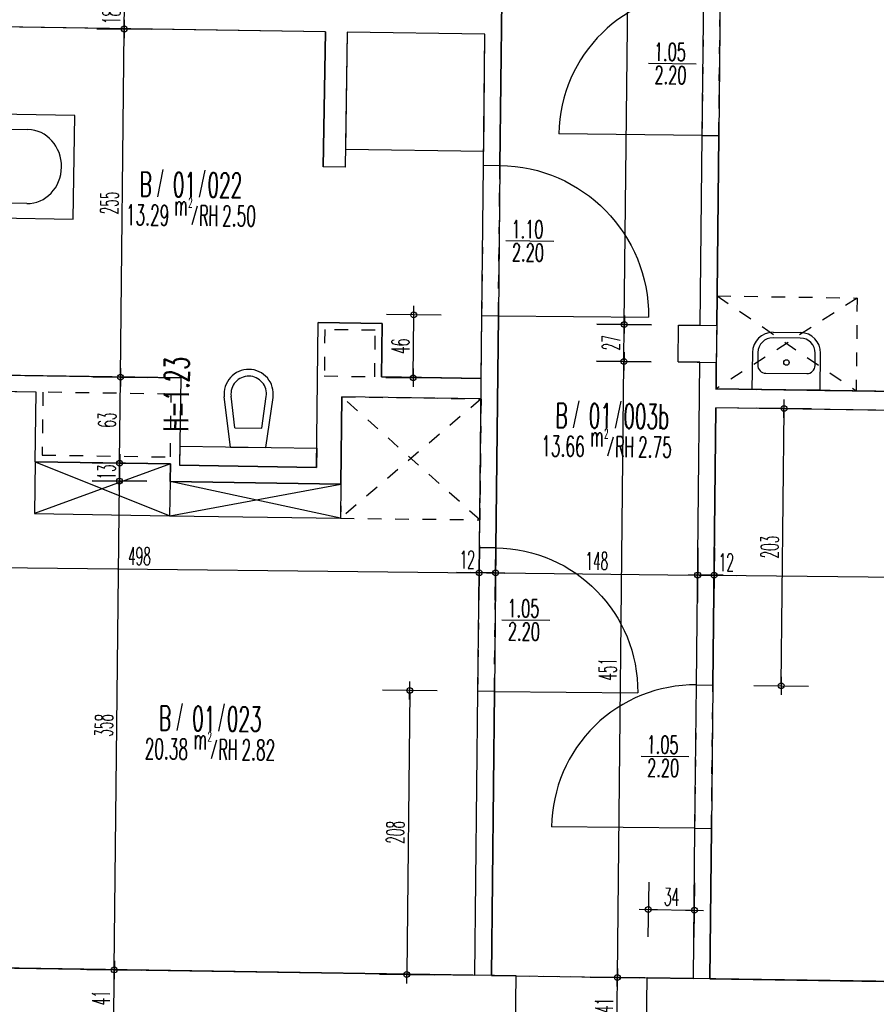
# Model space of a CAD drawing. Extents: x -14.3 to 68.8, y -3.9 to 57.4.
# Tile 37 of 46: x 38.5 to 44.8, y 33.2 to 40.4. Entities that reach past the tile are written whole.
import ezdxf
from ezdxf.enums import TextEntityAlignment as Align

# ---------------------------------------------------------------- set-up
doc = ezdxf.new("R2010")
doc.units = 0
doc.header["$LTSCALE"] = 0.25
doc.header["$MEASUREMENT"] = 0
doc.header["$PDMODE"] = 34
doc.header["$PDSIZE"] = 0.06
doc.linetypes.add('BOS_PUNKT', pattern=[0.18, 0, -0.18])
doc.linetypes.add('BOS_STRICH', pattern=[0.4, 0.2, -0.2])
doc.layers.get('0').update_dxf_attribs({"color": 30, "linetype": 'CONTINUOUS'})
doc.layers.get('DEFPOINTS').update_dxf_attribs({"linetype": 'CONTINUOUS'})
for name, color, linetype in [('01ATTRMB', 7, 'CONTINUOUS'), ('01BEM-I', 7, 'CONTINUOUS'), ('01BEM-TUR', 7, 'CONTINUOUS'), ('01EIN-MOB', 9, 'CONTINUOUS'), ('01EIN-MOB-U', 7, 'BOS_STRICH'), ('01EIN-SAN', 9, 'CONTINUOUS'), ('01FLA-POLY1', 1, 'CONTINUOUS'), ('01TUR-S', 7, 'CONTINUOUS'), ('01TXT', 7, 'CONTINUOUS'), ('01WAN', 3, 'CONTINUOUS'), ('01WAN-U', 7, 'BOS_PUNKT'), ('01WLB', 2, 'CONTINUOUS'), ('01WLB-U', 7, 'BOS_PUNKT'), ('01WLB-V', 2, 'BOS_STRICH')]:
    doc.layers.add(name, color=color, linetype=linetype)
doc.styles.add('BOS', font='romans.shx', dxfattribs={"width": 0.6})
doc.styles.add('BOS-BEM', font='romans.shx', dxfattribs={"width": 0.5})
doc.dimstyles.new('BOS-130', dxfattribs={"dimscale": 0.001, "dimtxt": 130, "dimasz": 10.666667, "dimexe": 1.8, "dimexo": 0.1, "dimgap": 30, "dimtad": 1, "dimdec": 4, "dimlfac": 100, "dimrnd": 0.5, "dimzin": 12, "dimtxsty": 'BOS-BEM', "dimblk1": 'BOS-BEM', "dimblk2": 'BOS-BEM', "dimsah": 1, "dimcen": 1.5, "dimse1": 1, "dimse2": 1, "dimclrd": 256, "dimclre": 256, "dimclrt": 256, "dimazin": 3, "dimtfac": 1, "dimtdec": 4, "dimtmove": 0, "dimatfit": 3, "dimtvp": 1.2, "dimtolj": 1, "dimtzin": 0})

# ---------------------------------------------------------------- blocks, each defined once
blk = doc.blocks.new('TUR')
at = {"color": 0, "linetype": 'BYBLOCK'}
blk.add_line((0, 0), (0, 1), dxfattribs=at)
blk.add_arc((0, 0), 1, 0, 90, dxfattribs=at)
blk = doc.blocks.new('BL_BADEWANNE')
at = {"color": 0, "linetype": 'BYBLOCK'}
for p, q in [((1.7, 0), (0, 0)), ((0, 0), (0, -0.7)), ((1.7, -0.7), (1.7, 0)), ((0.15, -0.1), (1.3577, -0.1)), ((0.1, -0.55), (0.1, -0.15)), ((1.3577, -0.6), (0.15, -0.6)), ((0, -0.7), (1.7, -0.7))]:
    blk.add_line(p, q, dxfattribs=at)
blk.add_circle((0.2, -0.35), 0.02, dxfattribs=at)
for centre, radius, start, end in [((0.15, -0.15), 0.05, 89.99998, 180.00002), ((1.3577, -0.35), 0.25, 270, 90), ((0.15, -0.55), 0.05, 180.00002, 270)]:
    blk.add_arc(centre, radius, start, end, dxfattribs=at)
blk = doc.blocks.new('BL_KLOSETT')
at = {"color": 0, "linetype": 'BYBLOCK'}
for p, q in [((0, 0.13), (0.3664, 0.1784)), ((0, 0.13), (0, -0.13)), ((0.14, 0.0981), (0.373, 0.1289)), ((0.14, 0.0981), (0.14, -0.0981)), ((0, -0.13), (0.3664, -0.1784)), ((0.14, -0.0981), (0.373, -0.1289))]:
    blk.add_line(p, q, dxfattribs=at)
for radius, start, end in [(0.18, 0.00006, 97.53203), (0.13, 0.00005, 97.53208), (0.18, 262.46797, 359.99994), (0.13, 262.46792, 359.99995)]:
    blk.add_arc((0.39, 0), radius, start, end, dxfattribs=at)
blk = doc.blocks.new('BL_WASCHBECKEN')
at = {"color": 0, "linetype": 'BYBLOCK'}
for p, q in [((-0.25, 0), (0.25, 0)), ((-0.25, 0), (-0.25, -0.27)), ((0.25, -0.27), (0.25, 0)), ((0.15, -0.12), (-0.15, -0.12)), ((-0.21, -0.18), (-0.21, -0.27)), ((0.21, -0.27), (0.21, -0.18)), ((-0.1, -0.38), (0.1, -0.38)), ((0.1, -0.42), (-0.1, -0.42))]:
    blk.add_line(p, q, dxfattribs=at)
blk.add_circle((0, -0.2), 0.02, dxfattribs=at)
for centre, radius, start, end in [((-0.15, -0.18), 0.06, 89.99985, 180), ((0.15, -0.18), 0.06, 359.99998, 89.99985), ((-0.1, -0.27), 0.15, 180.00002, 269.99995), ((-0.1, -0.27), 0.11, 180.00002, 270), ((0.1, -0.27), 0.11, 270.00007, 359.99998), ((0.1, -0.27), 0.15, 270.00005, 359.99998)]:
    blk.add_arc(centre, radius, start, end, dxfattribs=at)
blk = doc.blocks.new('BOS-BEM')
for p, q in [((0, -18.75), (0, 18.75)), ((-6.25, 0), (6.25, 0))]:
    blk.add_line(p, q)
blk.add_circle((0, 0), 2)
blk = doc.blocks.new('*D1378')
at = {"layer": '01BEM-I'}
blk.add_line((43.1099, 33.9189), (43.4267, 33.9141), dxfattribs=at)
at = {"layer": 'DEFPOINTS', "color": 0}
for p in [(43.4373, 33.9139), (43.0917, 33.4191), (43.4298, 33.414)]:
    blk.add_point(p, dxfattribs=at)
at = {"layer": '01BEM-I', "xscale": 0.01066666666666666, "yscale": 0.01066666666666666, "zscale": 0.01066666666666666}
for p, rotation in [((43.0993, 33.919), 179.131193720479), ((43.4373, 33.9139), 359.131193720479)]:
    blk.add_blockref('BOS-BEM', p, dxfattribs=dict(at, rotation=rotation))
at = {"layer": '01BEM-I', "insert": (43.2697, 34.0115), "char_height": 0.13, "attachment_point": 5, "rotation": 359.13119, "style": 'BOS-BEM'}
blk.add_mtext('\\A1;34', dxfattribs=at)
blk = doc.blocks.new('*D1389')
at = {"layer": '01BEM-I'}
blk.add_line((44.0726, 35.568), (44.0939, 37.576), dxfattribs=at)
at = {"layer": 'DEFPOINTS', "color": 0}
for p in [(43.594, 37.592), (44.094, 37.5867), (43.5725, 35.5626)]:
    blk.add_point(p, dxfattribs=at)
at = {"layer": '01BEM-I', "xscale": 0.01066666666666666, "yscale": 0.01066666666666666, "zscale": 0.01066666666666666}
for p, rotation in [((44.094, 37.5867), 89.39336692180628), ((44.0725, 35.5573), 269.3933669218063)]:
    blk.add_blockref('BOS-BEM', p, dxfattribs=dict(at, rotation=rotation))
at = {"layer": '01BEM-I', "insert": (43.9882, 36.573), "char_height": 0.13, "attachment_point": 5, "rotation": 89.39337, "style": 'BOS-BEM'}
blk.add_mtext('\\A1;203', dxfattribs=at)
blk = doc.blocks.new('*D1340')
at = {"layer": '01BEM-I'}
blk.add_line((41.3519, 35.5122), (41.3301, 33.4542), dxfattribs=at)
at = {"layer": 'DEFPOINTS', "color": 0}
for p in [(41.8519, 35.5176), (41.33, 33.4435), (41.8299, 33.4382)]:
    blk.add_point(p, dxfattribs=at)
at = {"layer": '01BEM-I', "xscale": 0.01066666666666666, "yscale": 0.01066666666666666, "zscale": 0.01066666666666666}
for p, rotation in [((41.352, 35.5229), 89.3933669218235), ((41.33, 33.4435), 269.3933669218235)]:
    blk.add_blockref('BOS-BEM', p, dxfattribs=dict(at, rotation=rotation))
at = {"layer": '01BEM-I', "insert": (41.246, 34.4842), "char_height": 0.13, "attachment_point": 5, "rotation": 89.39337, "style": 'BOS-BEM'}
blk.add_mtext('\\A1;208', dxfattribs=at)
blk = doc.blocks.new('*D1339')
at = {"layer": '01BEM-I'}
blk.add_line((41.3774, 37.8232), (41.3814, 38.2619), dxfattribs=at)
at = {"layer": 'DEFPOINTS', "color": 0}
for p in [(41.3815, 38.2726), (41.8811, 38.268), (41.8769, 37.808)]:
    blk.add_point(p, dxfattribs=at)
at = {"layer": '01BEM-I', "xscale": 0.01066666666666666, "yscale": 0.01066666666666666, "zscale": 0.01066666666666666}
for p, rotation in [((41.3815, 38.2726), 89.47885871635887), ((41.3773, 37.8126), 269.4788587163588)]:
    blk.add_blockref('BOS-BEM', p, dxfattribs=dict(at, rotation=rotation))
at = {"layer": '01BEM-I', "insert": (41.2844, 38.0434), "char_height": 0.13, "attachment_point": 5, "rotation": 89.47886, "style": 'BOS-BEM'}
blk.add_mtext('\\A1;46', dxfattribs=at)
blk = doc.blocks.new('*D1377')
at = {"layer": '01BEM-I'}
blk.add_line((42.8687, 33.0221), (42.8728, 33.4108), dxfattribs=at)
at = {"layer": 'DEFPOINTS', "color": 0}
for p in [(42.8729, 33.4214), (43.0917, 33.4191), (43.0855, 33.0092)]:
    blk.add_point(p, dxfattribs=at)
at = {"layer": '01BEM-I', "xscale": 0.01066666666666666, "yscale": 0.01066666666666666, "zscale": 0.01066666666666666}
for p, rotation in [((42.8729, 33.4214), 89.39336692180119), ((42.8686, 33.0115), 269.3933669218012)]:
    blk.add_blockref('BOS-BEM', p, dxfattribs=dict(at, rotation=rotation))
at = {"layer": '01BEM-I', "insert": (42.7757, 33.2174), "char_height": 0.13, "attachment_point": 5, "rotation": 89.39337, "style": 'BOS-BEM'}
blk.add_mtext('\\A1;41', dxfattribs=at)
blk = doc.blocks.new('*D1373')
at = {"layer": '01BEM-I'}
blk.add_line((42.873, 33.4321), (42.9205, 37.9216), dxfattribs=at)
at = {"layer": 'DEFPOINTS', "color": 0}
for p in [(42.9207, 37.9322), (43.3175, 37.928), (43.0917, 33.4191)]:
    blk.add_point(p, dxfattribs=at)
at = {"layer": '01BEM-I', "xscale": 0.01066666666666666, "yscale": 0.01066666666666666, "zscale": 0.01066666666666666}
for p, rotation in [((42.9207, 37.9322), 89.39336692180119), ((42.8729, 33.4214), 269.3933669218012)]:
    blk.add_blockref('BOS-BEM', p, dxfattribs=dict(at, rotation=rotation))
at = {"layer": '01BEM-I', "insert": (42.8018, 35.6778), "char_height": 0.13, "attachment_point": 5, "rotation": 89.39337, "style": 'BOS-BEM'}
blk.add_mtext('\\A1;451', dxfattribs=at)
blk = doc.blocks.new('*D1388')
at = {"layer": '01BEM-I'}
blk.add_line((42.9208, 37.9429), (42.9234, 38.1915), dxfattribs=at)
at = {"layer": 'DEFPOINTS', "color": 0}
for p in [(42.9235, 38.2022), (43.3204, 38.198), (43.3175, 37.928)]:
    blk.add_point(p, dxfattribs=at)
at = {"layer": '01BEM-I', "xscale": 0.01066666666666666, "yscale": 0.01066666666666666, "zscale": 0.01066666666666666}
for p, rotation in [((42.9235, 38.2022), 89.39336692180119), ((42.9207, 37.9322), 269.3933669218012)]:
    blk.add_blockref('BOS-BEM', p, dxfattribs=dict(at, rotation=rotation))
at = {"layer": '01BEM-I', "insert": (42.8271, 38.0682), "char_height": 0.13, "attachment_point": 5, "rotation": 89.39337, "style": 'BOS-BEM'}
blk.add_mtext('\\A1;27', dxfattribs=at)
blk = doc.blocks.new('*D1331')
at = {"layer": '01BEM-I'}
blk.add_line((42.9236, 38.2129), (42.9708, 42.6641), dxfattribs=at)
at = {"layer": 'DEFPOINTS', "color": 0}
for p in [(42.9709, 42.6748), (43.5277, 42.6689), (43.3204, 38.198)]:
    blk.add_point(p, dxfattribs=at)
at = {"layer": '01BEM-I', "xscale": 0.01066666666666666, "yscale": 0.01066666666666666, "zscale": 0.01066666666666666}
for p, rotation in [((42.9709, 42.6748), 89.39336692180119), ((42.9235, 38.2022), 269.3933669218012)]:
    blk.add_blockref('BOS-BEM', p, dxfattribs=dict(at, rotation=rotation))
at = {"layer": '01BEM-I', "insert": (42.8622, 41.3857), "char_height": 0.13, "attachment_point": 5, "rotation": 89.39337, "style": 'BOS-BEM'}
blk.add_mtext('\\A1;447.5', dxfattribs=at)
blk = doc.blocks.new('*D1355')
at = {"layer": '01BEM-I'}
blk.add_line((39.1836, 33.0774), (39.1877, 33.466), dxfattribs=at)
at = {"layer": 'DEFPOINTS', "color": 0}
for p in [(39.1878, 33.4767), (39.5401, 33.473), (39.5339, 33.063)]:
    blk.add_point(p, dxfattribs=at)
at = {"layer": '01BEM-I', "xscale": 0.01066666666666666, "yscale": 0.01066666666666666, "zscale": 0.01066666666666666}
for p, rotation in [((39.1878, 33.4767), 89.39336692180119), ((39.1835, 33.0667), 269.3933669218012)]:
    blk.add_blockref('BOS-BEM', p, dxfattribs=dict(at, rotation=rotation))
at = {"layer": '01BEM-I', "insert": (39.0907, 33.2727), "char_height": 0.13, "attachment_point": 5, "rotation": 89.39337, "style": 'BOS-BEM'}
blk.add_mtext('\\A1;41', dxfattribs=at)
blk = doc.blocks.new('*D1342')
at = {"layer": '01BEM-I'}
blk.add_line((39.188, 33.4874), (39.2256, 37.0458), dxfattribs=at)
at = {"layer": 'DEFPOINTS', "color": 0}
for p in [(39.2257, 37.0564), (39.5981, 37.0525), (39.5401, 33.473)]:
    blk.add_point(p, dxfattribs=at)
at = {"layer": '01BEM-I', "xscale": 0.01066666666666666, "yscale": 0.01066666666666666, "zscale": 0.01066666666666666}
for p, rotation in [((39.2257, 37.0564), 89.39336692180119), ((39.1878, 33.4767), 269.3933669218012)]:
    blk.add_blockref('BOS-BEM', p, dxfattribs=dict(at, rotation=rotation))
at = {"layer": '01BEM-I', "insert": (39.1118, 35.2676), "char_height": 0.13, "attachment_point": 5, "rotation": 89.39337, "style": 'BOS-BEM'}
blk.add_mtext('\\A1;358', dxfattribs=at)
blk = doc.blocks.new('*D1371')
at = {"layer": '01BEM-I'}
blk.add_line((39.2259, 37.0671), (39.227, 37.1758), dxfattribs=at)
at = {"layer": 'DEFPOINTS', "color": 0}
for p in [(39.2271, 37.1864), (39.6, 37.1825), (39.5981, 37.0525)]:
    blk.add_point(p, dxfattribs=at)
at = {"layer": '01BEM-I', "xscale": 0.01066666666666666, "yscale": 0.01066666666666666, "zscale": 0.01066666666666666}
for p, rotation in [((39.2271, 37.1864), 89.39336692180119), ((39.2257, 37.0564), 269.3933669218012)]:
    blk.add_blockref('BOS-BEM', p, dxfattribs=dict(at, rotation=rotation))
at = {"layer": '01BEM-I', "insert": (39.1314, 37.1224), "char_height": 0.13, "attachment_point": 5, "rotation": 89.39337, "style": 'BOS-BEM'}
blk.add_mtext('\\A1;13', dxfattribs=at)
blk = doc.blocks.new('*D1370')
at = {"layer": '01BEM-I'}
blk.add_line((39.2272, 37.1971), (39.2337, 37.8054), dxfattribs=at)
at = {"layer": 'DEFPOINTS', "color": 0}
for p in [(39.2338, 37.8161), (39.6749, 37.8114), (39.6, 37.1825)]:
    blk.add_point(p, dxfattribs=at)
at = {"layer": '01BEM-I', "xscale": 0.01066666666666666, "yscale": 0.01066666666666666, "zscale": 0.01066666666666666}
for p, rotation in [((39.2338, 37.8161), 89.39336692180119), ((39.2271, 37.1864), 269.3933669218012)]:
    blk.add_blockref('BOS-BEM', p, dxfattribs=dict(at, rotation=rotation))
at = {"layer": '01BEM-I', "insert": (39.1355, 37.5023), "char_height": 0.13, "attachment_point": 5, "rotation": 89.39337, "style": 'BOS-BEM'}
blk.add_mtext('\\A1;63', dxfattribs=at)
blk = doc.blocks.new('*D1369')
at = {"layer": '01BEM-I'}
blk.add_line((39.2339, 37.8268), (39.2607, 40.3553), dxfattribs=at)
at = {"layer": 'DEFPOINTS', "color": 0}
for p in [(39.2608, 40.3659), (39.7135, 40.3611), (39.6749, 37.8114)]:
    blk.add_point(p, dxfattribs=at)
at = {"layer": '01BEM-I', "xscale": 0.01066666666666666, "yscale": 0.01066666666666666, "zscale": 0.01066666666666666}
for p, rotation in [((39.2608, 40.3659), 89.39336692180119), ((39.2338, 37.8161), 269.3933669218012)]:
    blk.add_blockref('BOS-BEM', p, dxfattribs=dict(at, rotation=rotation))
at = {"layer": '01BEM-I', "insert": (39.1523, 39.092), "char_height": 0.13, "attachment_point": 5, "rotation": 89.39337, "style": 'BOS-BEM'}
blk.add_mtext('\\A1;255', dxfattribs=at)
blk = doc.blocks.new('*D1368')
at = {"layer": '01BEM-I'}
blk.add_line((39.2609, 40.3766), (39.2626, 40.5347), dxfattribs=at)
at = {"layer": 'DEFPOINTS', "color": 0}
for p in [(39.2627, 40.5454), (39.7163, 40.5406), (39.7135, 40.3611)]:
    blk.add_point(p, dxfattribs=at)
at = {"layer": '01BEM-I', "xscale": 0.01066666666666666, "yscale": 0.01066666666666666, "zscale": 0.01066666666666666}
for p, rotation in [((39.2627, 40.5454), 89.39336692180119), ((39.2608, 40.3659), 269.3933669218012)]:
    blk.add_blockref('BOS-BEM', p, dxfattribs=dict(at, rotation=rotation))
at = {"layer": '01BEM-I', "insert": (39.1667, 40.4567), "char_height": 0.13, "attachment_point": 5, "rotation": 89.39337, "style": 'BOS-BEM'}
blk.add_mtext('\\A1;18', dxfattribs=at)
blk = doc.blocks.new('*D1338')
at = {"layer": '01BEM-I'}
blk.add_line((36.8921, 36.4375), (41.8505, 36.385), dxfattribs=at)
at = {"layer": 'DEFPOINTS', "color": 0}
for p in [(41.8611, 36.3848), (36.8782, 36.1394), (41.858, 36.0867)]:
    blk.add_point(p, dxfattribs=at)
at = {"layer": '01BEM-I', "xscale": 0.01066666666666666, "yscale": 0.01066666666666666, "zscale": 0.01066666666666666}
for p, rotation in [((36.8814, 36.4376), 179.3933669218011), ((41.8611, 36.3848), 359.3933669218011)]:
    blk.add_blockref('BOS-BEM', p, dxfattribs=dict(at, rotation=rotation))
at = {"layer": '01BEM-I', "insert": (39.3723, 36.5062), "char_height": 0.13, "attachment_point": 5, "rotation": 359.39337, "style": 'BOS-BEM'}
blk.add_mtext('\\A1;498', dxfattribs=at)
blk = doc.blocks.new('*D1386')
at = {"layer": '01BEM-I'}
for p, q in [((41.8611, 36.3848), (41.6945, 36.3866)), ((41.9705, 36.3837), (41.8718, 36.3847))]:
    blk.add_line(p, q, dxfattribs=at)
at = {"layer": 'DEFPOINTS', "color": 0}
for p in [(41.9831, 36.5663), (41.9811, 36.3836), (41.858, 36.0867)]:
    blk.add_point(p, dxfattribs=at)
at = {"layer": '01BEM-I', "xscale": 0.01066666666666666, "yscale": 0.01066666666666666, "zscale": 0.01066666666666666}
for p, rotation in [((41.8611, 36.3848), 179.3933669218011), ((41.9811, 36.3836), 359.3933669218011)]:
    blk.add_blockref('BOS-BEM', p, dxfattribs=dict(at, rotation=rotation))
at = {"layer": '01BEM-I', "insert": (41.7735, 36.4808), "char_height": 0.13, "attachment_point": 5, "rotation": 359.39337, "style": 'BOS-BEM'}
blk.add_mtext('\\A1;12', dxfattribs=at)
blk = doc.blocks.new('*D1385')
at = {"layer": '01BEM-I'}
blk.add_line((41.9918, 36.3835), (43.4504, 36.368), dxfattribs=at)
at = {"layer": 'DEFPOINTS', "color": 0}
for p in [(41.9831, 36.5663), (43.463, 36.5506), (43.461, 36.3679)]:
    blk.add_point(p, dxfattribs=at)
at = {"layer": '01BEM-I', "xscale": 0.01066666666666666, "yscale": 0.01066666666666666, "zscale": 0.01066666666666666}
for p, rotation in [((41.9811, 36.3836), 179.3933669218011), ((43.461, 36.3679), 359.3933669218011)]:
    blk.add_blockref('BOS-BEM', p, dxfattribs=dict(at, rotation=rotation))
at = {"layer": '01BEM-I', "insert": (42.7221, 36.4707), "char_height": 0.13, "attachment_point": 5, "rotation": 359.39337, "style": 'BOS-BEM'}
blk.add_mtext('\\A1;148', dxfattribs=at)
blk = doc.blocks.new('*D1384')
at = {"layer": '01BEM-I'}
for p, q in [((43.4717, 36.3678), (43.5704, 36.3667)), ((43.581, 36.3666), (43.7476, 36.3649))]:
    blk.add_line(p, q, dxfattribs=at)
at = {"layer": 'DEFPOINTS', "color": 0}
for p in [(43.463, 36.5506), (43.583, 36.5493), (43.581, 36.3666)]:
    blk.add_point(p, dxfattribs=at)
at = {"layer": '01BEM-I', "xscale": 0.01066666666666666, "yscale": 0.01066666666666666, "zscale": 0.01066666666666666}
for p, rotation in [((43.461, 36.3679), 179.3933669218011), ((43.581, 36.3666), 359.3933669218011)]:
    blk.add_blockref('BOS-BEM', p, dxfattribs=dict(at, rotation=rotation))
at = {"layer": '01BEM-I', "insert": (43.6707, 36.4607), "char_height": 0.13, "attachment_point": 5, "rotation": 359.39337, "style": 'BOS-BEM'}
blk.add_mtext('\\A1;12', dxfattribs=at)
blk = doc.blocks.new('*D1383')
at = {"layer": '01BEM-I'}
blk.add_line((43.5917, 36.3665), (47.5501, 36.3246), dxfattribs=at)
at = {"layer": 'DEFPOINTS', "color": 0}
for p in [(43.583, 36.5493), (47.5627, 36.5071), (47.5608, 36.3245)]:
    blk.add_point(p, dxfattribs=at)
at = {"layer": '01BEM-I', "xscale": 0.01066666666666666, "yscale": 0.01066666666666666, "zscale": 0.01066666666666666}
for p, rotation in [((43.581, 36.3666), 179.3933669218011), ((47.5608, 36.3245), 359.3933669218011)]:
    blk.add_blockref('BOS-BEM', p, dxfattribs=dict(at, rotation=rotation))
at = {"layer": '01BEM-I', "insert": (45.5719, 36.4406), "char_height": 0.13, "attachment_point": 5, "rotation": 359.39337, "style": 'BOS-BEM'}
blk.add_mtext('\\A1;398', dxfattribs=at)

msp = doc.modelspace()

# ---------------------------------------------------------------- linework, layer by layer
at = {"layer": '01ATTRMB'}
for p, q in [((39.5448591, 39.3367572), (39.5042481, 39.1377958)), ((39.8515735, 39.3335098), (39.8109626, 39.1345485)), ((39.7950586, 39.0685854), (39.7550975, 38.931005)), ((42.5909059, 37.6445456), (42.5502949, 37.4455842)), ((42.8976203, 37.6412982), (42.8570094, 37.4423369)), ((42.8411054, 37.3763738), (42.8011443, 37.2387934)), ((39.6864445, 35.4276252), (39.6458336, 35.2286638)), ((39.993159, 35.4243779), (39.952548, 35.2254165)), ((39.9366441, 35.1594534), (39.896683, 35.021873))]:
    msp.add_line(p, q, dxfattribs=at)
at = {"layer": '01BEM-TUR', "linetype": 'BYBLOCK'}
for p, q in [((43.100691, 40.1149034), (43.4506714, 40.1111977)), ((42.0568766, 38.8161822), (42.406857, 38.8124765)), ((42.0274902, 36.0407726), (42.3774706, 36.037067)), ((43.0469848, 35.0426109), (43.3969652, 35.0389053))]:
    msp.add_line(p, q, dxfattribs=at)
at = {"layer": '01EIN-MOB'}
for p, q in [((38.6095456, 37.1975084), (38.6037837, 36.8175521)), ((39.5994421, 37.182497), (38.6037837, 36.8175521)), ((38.6095456, 37.1975084), (39.5994421, 37.182497)), ((38.6095456, 37.1975084), (39.594275, 36.8025309)), ((39.5994421, 37.182497), (39.5936802, 36.8025407)), ((39.594275, 36.8025309), (40.8479351, 37.033549)), ((39.5980657, 37.0525029), (40.8479351, 37.033549)), ((40.8452882, 36.7835597), (39.5980657, 37.0525029)), ((40.8479351, 37.033549), (40.8452882, 36.7835597)), ((38.6037837, 36.8175521), (39.5936802, 36.8025407)), ((39.594275, 36.8025309), (40.8452882, 36.7835597))]:
    msp.add_line(p, q, dxfattribs=at)
at = {"layer": '01EIN-MOB-U'}
for p, q in [((43.6026833, 38.4119374), (43.5954837, 37.7319684)), ((44.6284045, 38.3963826), (43.5954837, 37.7319684)), ((43.6026833, 38.4119374), (44.6325541, 38.3963197)), ((43.6026833, 38.4119374), (44.6222433, 37.7163979)), ((44.6284045, 38.3963826), (44.6222433, 37.7163979)), ((43.5923725, 37.7320155), (44.6222433, 37.7163979)), ((40.8547112, 37.6735198), (40.8452882, 36.7835597)), ((41.8746046, 37.6580535), (40.8452882, 36.7835597)), ((40.8547112, 37.6735198), (41.8746046, 37.6580535)), ((41.865231, 36.7727604), (40.8547112, 37.6735198)), ((41.8746046, 37.6580535), (41.865231, 36.7727604)), ((40.8452882, 36.7835597), (41.865231, 36.7727604))]:
    msp.add_line(p, q, dxfattribs=at)
at = {"layer": '01EIN-SAN'}
for p, q in [((40.8940999, 40.3432295), (40.8808244, 39.4833077)), ((41.9028737, 40.3279318), (40.8940999, 40.3432295)), ((41.893768, 39.4679467), (41.9028737, 40.3279318)), ((41.893768, 39.4679467), (40.8808244, 39.4833077)), ((39.6671551, 37.3114851), (39.664994, 37.1715017)), ((39.6671168, 37.3114857), (40.6713473, 37.2962568)), ((40.6707067, 37.2962665), (40.6692245, 37.1562729)), ((39.664994, 37.1715017), (40.6692245, 37.1562729))]:
    msp.add_line(p, q, dxfattribs=at)
at = {"layer": '01FLA-POLY1'}
for points in [[(43.4775348, 37.9263202), (43.3175437, 37.9280142), (43.3204024, 38.1979991), (43.4803934, 38.1963051), (43.4951101, 39.5862272), (43.506227, 40.6361683), (43.5277497, 42.6688845), (42.0480071, 42.7010326), (42.0467892, 42.5860021), (42.0395896, 41.9060402), (42.0359897, 41.5660453), (42.0255081, 40.5761008), (42.0127025, 39.3666807), (42.0010562, 38.2667424), (41.9830514, 36.5662726), (41.9719345, 35.5163314), (41.9499122, 33.4364262), (42.1317692, 33.4336684), (43.0916689, 33.4191119), (43.4297575, 33.4139848), (43.441404, 34.5139347), (43.4525209, 35.5638759)], [(47.608573, 40.8360322), (47.8385601, 40.8335971), (47.854018, 42.2935153), (47.6240308, 42.2959504), (47.6270859, 42.5844854), (43.647743, 42.667614), (43.6262203, 40.6348978), (43.6151034, 39.5849567), (43.6003867, 38.1950346), (43.597528, 37.9250497), (43.5954837, 37.7319684), (47.5750678, 37.6716192), (47.58311, 38.431167), (47.8130971, 38.4287319), (47.8285549, 39.8886501), (47.5985678, 39.8910852)], [(41.8927093, 39.3679512), (41.9028737, 40.3279318), (40.8940999, 40.3432295), (40.8788181, 39.3533474), (40.7188365, 39.3557735), (40.7341183, 40.3456556), (36.934555, 40.4032748), (36.9282014, 39.991721), (36.6982288, 39.9952713), (36.675692, 38.5354453), (36.9056646, 38.531895), (36.8990222, 38.1016373), (36.8963955, 37.8535603), (39.6748732, 37.8114255), (39.664994, 37.1715017), (40.6692245, 37.1562729), (40.6804474, 38.2162246), (41.1503983, 38.2090979), (41.1462691, 37.8191157), (41.8761928, 37.8080466), (41.881063, 38.2680129)], [(41.8519412, 35.5176019), (41.8630582, 36.5675431), (41.8746046, 37.6580535), (40.8547112, 37.6735198), (40.8479351, 37.033549), (39.5980657, 37.0525029), (39.5994421, 37.182497), (38.6095456, 37.1975084), (38.6149453, 37.7074852), (36.895125, 37.7335657), (36.8937034, 37.599295), (36.6637162, 37.6017301), (36.6482584, 36.141812), (36.8782455, 36.1393768), (36.8686638, 35.2344276), (36.6386767, 35.2368627), (36.6232189, 33.7769445), (36.853206, 33.7745094), (36.8504451, 33.5137581), (41.8299247, 33.4382458)], [(47.5574186, 36.0063031), (47.5731047, 37.48622), (47.5735855, 37.5316256), (43.5940014, 37.5919747), (43.5725142, 35.5626054), (43.5613972, 34.5126642), (43.549745, 33.4121653), (47.5293291, 33.3518161), (47.5321839, 33.6214366), (47.762171, 33.6190015), (47.7776288, 35.0789197), (47.5476417, 35.0813548), (47.5574352, 36.006303)]]:
    msp.add_lwpolyline(points, close=True, dxfattribs=at)
at = {"layer": '01WAN'}
for p, q in [((43.3175437, 37.9280142), (43.3204024, 38.1979991)), ((43.3204024, 38.1979991), (43.6003867, 38.1950346)), ((43.6003867, 38.1950346), (43.597528, 37.9250497)), ((43.3175437, 37.9280142), (43.597528, 37.9250497)), ((42.1317692, 33.4336684), (36.8504451, 33.5137581)), ((42.1255524, 33.0237156), (42.1317692, 33.4336684)), ((43.0854521, 33.009159), (43.0916689, 33.4191119)), ((47.5293291, 33.3518161), (43.0916689, 33.4191119))]:
    msp.add_line(p, q, dxfattribs=at)
at = {"layer": '01WAN-U'}
msp.add_line((42.1317692, 33.4336684), (43.0916689, 33.4191119), dxfattribs=at)
at = {"layer": '01WLB'}
for p, q in [((42.0127025, 39.3666807), (42.0255081, 40.5761008)), ((40.7341183, 40.3456556), (36.9350611, 40.4032671)), ((40.7341183, 40.3456556), (40.7188365, 39.3557735)), ((40.8940999, 40.3432295), (40.8788181, 39.3533474)), ((41.9028737, 40.3279318), (40.8940999, 40.3432295)), ((41.8927093, 39.3679512), (41.9028737, 40.3279318)), ((43.4803934, 38.1963051), (43.4951101, 39.5862272)), ((43.4951101, 39.5862272), (43.6151034, 39.5849567)), ((43.6003867, 38.1950346), (43.6151034, 39.5849567)), ((41.8927093, 39.3679512), (42.0127025, 39.3666807)), ((40.8788181, 39.3533474), (40.7188365, 39.3557735)), ((40.6692245, 37.1562729), (40.6804474, 38.2162246)), ((41.1503983, 38.2090979), (40.6804474, 38.2162246)), ((41.1462691, 37.8191157), (41.1503983, 38.2090979)), ((41.8630582, 36.5675431), (41.881063, 38.2680129)), ((41.881063, 38.2680129), (42.0010562, 38.2667424)), ((41.9830514, 36.5662726), (42.0010562, 38.2667424)), ((43.4525209, 35.5638759), (43.4775348, 37.9263202)), ((43.5954837, 37.7319684), (43.597528, 37.9250497)), ((39.6748732, 37.8114255), (36.8963955, 37.8535603)), ((39.6748732, 37.8114255), (39.664994, 37.1715017)), ((41.8768791, 37.8080362), (41.1462691, 37.8191157)), ((38.6149453, 37.7074852), (36.895125, 37.7335657)), ((38.6095456, 37.1975084), (38.6149453, 37.7074852)), ((47.5750678, 37.6716192), (43.5954837, 37.7319684)), ((40.8479351, 37.033549), (40.8547112, 37.6735198)), ((41.8746046, 37.6580535), (40.8547112, 37.6735198)), ((43.5725142, 35.5626054), (43.5940014, 37.5919747)), ((47.5735855, 37.5316256), (43.5940014, 37.5919747)), ((39.5994421, 37.182497), (38.6095456, 37.1975084)), ((39.5980657, 37.0525029), (39.5994421, 37.182497)), ((40.6692245, 37.1562729), (39.664994, 37.1715017)), ((40.8479351, 37.033549), (39.5980657, 37.0525029)), ((41.9830514, 36.5662726), (41.8630582, 36.5675431)), ((43.4525209, 35.5638759), (43.5725142, 35.5626054)), ((41.8299247, 33.4382458), (41.8519412, 35.5176019)), ((41.9719345, 35.5163314), (41.8519412, 35.5176019)), ((41.9499122, 33.4364262), (41.9719345, 35.5163314)), ((43.4297575, 33.4139848), (43.441404, 34.5139347)), ((43.441404, 34.5139347), (43.5613972, 34.5126642)), ((43.549745, 33.4121653), (43.5613972, 34.5126642))]:
    msp.add_line(p, q, dxfattribs=at)
at = {"layer": '01WLB-U'}
for p, q in [((43.4951101, 39.5862272), (43.506227, 40.6361683)), ((43.6151034, 39.5849567), (43.6262203, 40.6348978)), ((41.881063, 38.2680129), (41.8927093, 39.3679512)), ((42.0010562, 38.2667424), (42.0127025, 39.3666807)), ((41.8519412, 35.5176019), (41.8630582, 36.5675431)), ((41.9719345, 35.5163314), (41.9830514, 36.5662726)), ((43.441404, 34.5139347), (43.4525209, 35.5638759)), ((43.5613972, 34.5126642), (43.5725142, 35.5626054))]:
    msp.add_line(p, q, dxfattribs=at)
at = {"layer": '01WLB-V'}
for points in [[(40.7299128, 38.1654687), (40.726313, 37.8254842), (41.0962743, 37.8198739), (41.0998741, 38.1598584)], [(38.6649401, 37.706727), (38.6600697, 37.246748), (39.5999715, 37.2324947), (39.6048418, 37.6924737)]]:
    msp.add_lwpolyline(points, close=True, dxfattribs=at)

# ---------------------------------------------------------------- block references
at = {"layer": '01EIN-SAN', "yscale": 1.085, "rotation": 359.1155349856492}
msp.add_blockref('BL_BADEWANNE', (37.1997325, 39.7591866), dxfattribs=at)
at = {"layer": '01EIN-SAN'}
for name, p, rotation in [('BL_WASCHBECKEN', (44.1088635, 37.7241831), 179.3933669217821), ('BL_KLOSETT', (40.1685915, 37.3038793), 89.39336692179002)]:
    msp.add_blockref(name, p, dxfattribs=dict(at, rotation=rotation))
at = {"layer": '01TUR-S'}
for p, xscale, yscale, zscale, rotation in [((43.4951101, 39.5862272), 1.049999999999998, 1.049999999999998, 1.049999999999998, 89.39336692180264), ((42.0010562, 38.2667424), 1.100000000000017, -1.100000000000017, 1.100000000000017, 89.3933669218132), ((41.9719345, 35.5163314), 1.049999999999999, -1.049999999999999, 1.049999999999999, 89.39336692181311), ((43.441404, 34.5139347), 1.049999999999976, 1.049999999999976, 1.049999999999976, 89.39336692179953)]:
    msp.add_blockref('TUR', p, dxfattribs=dict(at, xscale=xscale, yscale=yscale, zscale=zscale, rotation=rotation))

# ---------------------------------------------------------------- texts
at = {"layer": '01ATTRMB', "style": 'BOS'}
for s, height, width, p in [('B', 0.18, 0.55, (39.3721472, 39.1391945)), ('01', 0.18, 0.55, (39.6163005, 39.1366095)), ('022', 0.18, 0.55, (39.8695276, 39.1339284)), ('13.29', 0.15, 0.55, (39.2722773, 38.9301553)), ('RH', 0.15, 0.5, (39.810319, 38.9244588)), ('2.50', 0.15, 0.55, (39.9773041, 38.9226908)), ('003b', 0.18, 0.55, (42.9155744, 37.4417168)), ('B', 0.18, 0.55, (42.418194, 37.4469829)), ('01', 0.18, 0.55, (42.6623473, 37.4443979)), ('13.66', 0.15, 0.55, (42.3143957, 37.2379853)), ('RH', 0.15, 0.5, (42.8563658, 37.2322472)), ('2.75', 0.15, 0.55, (43.0233509, 37.2304792)), ('B', 0.18, 0.55, (39.5137327, 35.2300625)), ('01', 0.18, 0.55, (39.7578859, 35.2274775)), ('023', 0.18, 0.55, (40.0111131, 35.2247964)), ('20.38', 0.15, 0.55, (39.4099344, 35.0210649)), ('RH', 0.15, 0.5, (39.9519044, 35.0153268)), ('2.82', 0.15, 0.55, (40.1188896, 35.0135588))]:
    msp.add_text(s, height=height, rotation=359.3934, dxfattribs=dict(at, width=width)).set_placement(p)
at = {"layer": '01ATTRMB', "style": 'BOS', "width": 0.5}
for s, height, p in [('m', 0.15, (39.724925, 39.0003671)), ('2', 0.07, (39.7603351, 39.0594385)), ('m', 0.15, (42.7709718, 37.3081555)), ('2', 0.07, (42.8063819, 37.3672268)), ('m', 0.15, (39.8665104, 35.0912351)), ('2', 0.07, (39.9019205, 35.1503065))]:
    msp.add_text(s, height=height, rotation=359.3934, dxfattribs=at).set_placement(p, align=Align.RIGHT)
at = {"layer": '01BEM-TUR', "linetype": 'BYBLOCK', "style": 'BOS', "width": 0.6}
for s, p in [('1.05', (43.1403269, 40.1342755)), ('2.20', (43.1441025, 39.9646446)), ('1.10', (42.0965125, 38.8355543)), ('2.20', (42.1002882, 38.6659234)), ('1.05', (42.0671261, 36.0601448)), ('2.20', (42.0709017, 35.8905139)), ('1.05', (43.0866207, 35.0619831)), ('2.20', (43.0903964, 34.8923522))]:
    msp.add_text(s, height=0.13, rotation=359.39336692, dxfattribs=at).set_placement(p)
at = {"layer": '01TXT', "style": 'BOS', "width": 0.6}
msp.add_text('H=1.23', height=0.18, rotation=89.13119372, dxfattribs=at).set_placement((39.7331249, 37.6901133), align=Align.CENTER)

# ---------------------------------------------------------------- dimensions: what is measured, and where the dimension line sits
at = {"layer": '01BEM-I'}
for base, p1, p2, angle, picture, middle in [((42.9708772, 42.6747808), (43.3204024, 38.1979991), (43.5277497, 42.6688845), 89.39336692, '*D1331', (42.9572172, 41.3846599)), ((39.2271203, 37.1864364), (39.5980657, 37.0525029), (39.6000369, 37.1824879), 89.39336692, '*D1371', (39.2264321, 37.1214408)), ((41.9811169, 36.3835694), (41.8579664, 36.0866509), (41.9830514, 36.5662726), 359.39336692, '*D1386', (41.7724858, 36.3857784))]:
    dim = msp.add_linear_dim(base=base, p1=p1, p2=p2, angle=angle, dimstyle='BOS-130', dxfattribs=at)
    dim.commit()
    dim.dimension.update_dxf_attribs({"geometry": picture, "text_midpoint": middle, "dimtype": 160})
for base, p1, p2, angle, picture, middle in [((39.2626851, 40.5453659), (39.7135387, 40.3611324), (39.7162597, 40.5405634), 89.39336692, '*D1368', (39.1667404, 40.4566518)), ((39.2607851, 40.3659262), (39.6748732, 37.8114255), (39.7135387, 40.3611324), 89.39336692, '*D1369', (39.1522915, 39.0920168)), ((42.9235209, 38.2022013), (43.3175437, 37.9280142), (43.3204024, 38.1979991), 89.39336692, '*D1388', (42.8270969, 38.0682147)), ((42.9206622, 37.9322164), (43.0916689, 33.4191119), (43.3175437, 37.9280142), 89.39336692, '*D1373', (42.8017871, 35.6778281)), ((39.2337872, 37.8160958), (39.6000369, 37.1824879), (39.6748732, 37.8114255), 89.39336692, '*D1370', (39.135459, 37.5022719)), ((39.2257439, 37.0564451), (39.5401381, 33.4729697), (39.5980657, 37.0525029), 89.39336692, '*D1342', (39.1117978, 35.2675783)), ((41.8611237, 36.3848399), (36.8782455, 36.1393768), (41.8579664, 36.0866509), 359.39336692, '*D1338', (39.3722691, 36.5061976)), ((43.461034, 36.3678998), (41.9830514, 36.5662726), (43.4629685, 36.550603), 359.39336692, '*D1385', (42.7220813, 36.4707293)), ((43.5810273, 36.3666293), (43.4629685, 36.550603), (43.5829618, 36.5493325), 359.39336692, '*D1384', (43.670671, 36.4606855)), ((47.5607932, 36.324491), (43.5829618, 36.5493325), (47.5627272, 36.5071495), 359.39336692, '*D1383', (45.5719161, 36.4405549)), ((39.187841, 33.4766999), (39.5339213, 33.0630169), (39.5401381, 33.4729697), 89.39336692, '*D1355', (39.0906759, 33.2727194)), ((42.8729014, 33.4214282), (43.0854521, 33.009159), (43.0916689, 33.4191119), 89.39336692, '*D1377', (42.7757363, 33.2174477))]:
    dim = msp.add_linear_dim(base=base, p1=p1, p2=p2, angle=angle, dimstyle='BOS-130', dxfattribs=at)
    dim.commit()
    dim.dimension.update_dxf_attribs({"geometry": picture, "text_midpoint": middle})
for p1, p2, distance, picture, middle in [((41.8768791, 37.8080362), (41.881063, 38.2680129), 0.4996111, '*D1339', (41.2843845, 38.0434328)), ((43.5725142, 35.5626054), (43.5940014, 37.5919747), -0.5, '*D1389', (43.9882351, 36.5730021)), ((41.8519412, 35.5176019), (41.8299247, 33.4382458), -0.5, '*D1340', (41.2459663, 34.4842235)), ((43.0916689, 33.4191119), (43.4297575, 33.4139848), 0.4999948, '*D1378', (43.2697351, 34.0114747))]:
    dim = msp.add_aligned_dim(p1=p1, p2=p2, distance=distance, dimstyle='BOS-130', dxfattribs=at)
    dim.commit()
    dim.dimension.update_dxf_attribs({"geometry": picture, "text_midpoint": middle})

doc.saveas('drawing.dxf')
